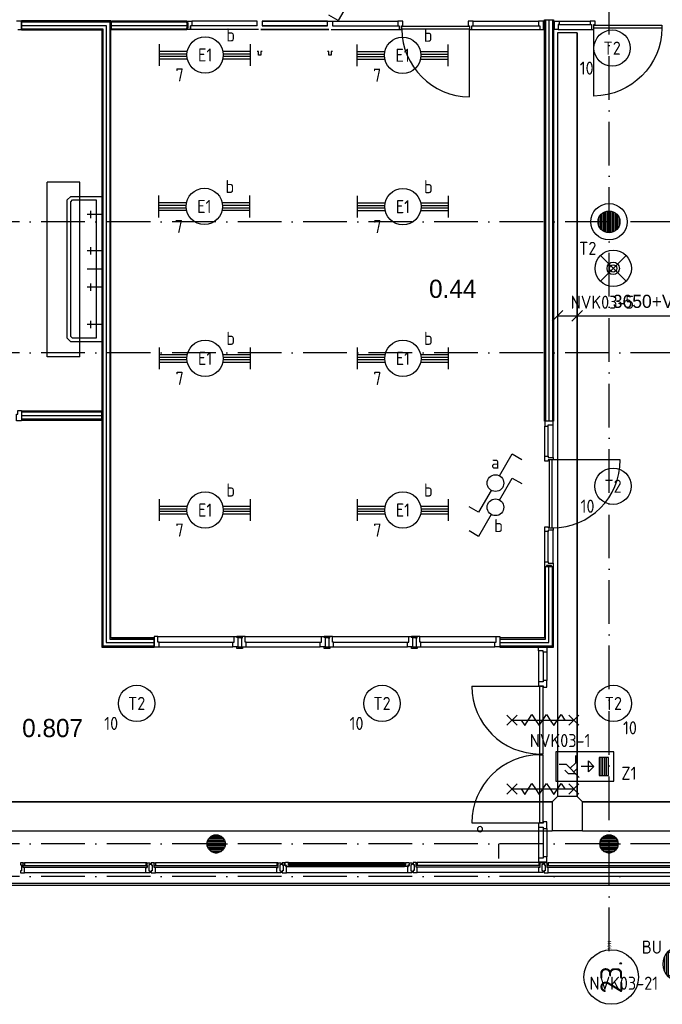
# Model space of a CAD drawing. Header units: millimetres. Extents: x -6587 to 112313, y 244 to 84344.
# Tile 42 of 58: x 58548 to 67381, y 39178 to 52711. Entities that reach past the tile are written whole.
import ezdxf
from ezdxf.enums import TextEntityAlignment as Align

# ---------------------------------------------------------------- set-up
doc = ezdxf.new("R2010")
doc.units = ezdxf.units.MM
doc.header["$LTSCALE"] = 100
doc.linetypes.add('DASHDOT', pattern=[9, 6, -1.5, 0, -1.5])
doc.layers.get('0').update_dxf_attribs({"linetype": 'CONTINUOUS'})
for name, color, linetype in [('AL$7----_STRAMIEN', 1, 'DASHDOT'), ('AL22----_BINNENWAND', 7, 'CONTINUOUS'), ('ALN-----_BLOCKNAAM', 2, 'CONTINUOUS'), ('BOUW', 8, 'CONTINUOUS'), ('EB63101-_ATTRIB', 2, 'CONTINUOUS'), ('EB63102-_ATTRIB', 2, 'CONTINUOUS'), ('EB63202-_ATTRIB', 2, 'CONTINUOUS'), ('EB63501-_ATTRIB', 2, 'CONTINUOUS'), ('EL63101-_LICHT-ARM', 3, 'CONTINUOUS'), ('EL63102-_LICHT-SCH', 3, 'CONTINUOUS'), ('EL63202-_NOODVRL-TXT', 3, 'CONTINUOUS'), ('EL63501-_NOODVRL-ARM', 3, 'CONTINUOUS'), ('KABELGOOT', 8, 'CONTINUOUS')]:
    doc.layers.add(name, color=color, linetype=linetype)
doc.styles.add('1_8', font='iso', dxfattribs={"width": 0.7, "height": 1.8})
doc.styles.add('BURO-018', font='BUROFONT.shx', dxfattribs={"height": 180})
doc.styles.add('BURO-025', font='BUROFONT.shx', dxfattribs={"height": 250})
doc.styles.add('NORATT', font='isocp.shx')
doc.styles.get("Standard").update_dxf_attribs({"font": 'iso.shx'})
doc.styles.add('TECHNIC', font='technic_.ttf')

# ---------------------------------------------------------------- blocks, each defined once
blk = doc.blocks.new('EJ3T20')
at = {"color": 0}
for p, q in [((-6.25, -1.5), (-6.25, 1.5)), ((6.25, -1.5), (6.25, 1.5)), ((-6.25, 0.52), (-2.44, 0.52)), ((-6.25, 0.17), (-2.49, 0.17)), ((2.44, 0.52), (6.25, 0.52)), ((2.49, 0.17), (6.25, 0.17)), ((-6.25, -0.17), (-2.49, -0.17)), ((-6.25, -0.52), (-2.44, -0.52)), ((2.44, -0.52), (6.25, -0.52)), ((2.49, -0.17), (6.25, -0.17))]:
    blk.add_line(p, q, dxfattribs=at)
blk.add_circle((0, 0), 2.5, dxfattribs=at)
at = {"color": 6, "style": '1_8'}
for tag, flags, p in [('SCHAK', 8, (3.5, 2.75)), ('A_CODE', 8, (0, 0)), ('GROEP', 8, (-3.5, -2.75)), ('KAST', 9, (3.5, -2.75))]:
    blk.add_attdef(tag, text='', height=1.8, dxfattribs=dict(at, flags=flags)).set_placement(p, align=Align.MIDDLE)
blk = doc.blocks.new('ES3SW')
for points in [[(0.58, 1), (2.31, 4), (3.61, 3.25)], [(-0.58, -1), (-2.31, -4), (-3.61, -3.25)]]:
    blk.add_lwpolyline(points)
blk.add_circle((0, 0), 1.15)
at = {"style": '1_8'}
for tag, flags, p in [('SCHAK', 8, (3, 5.5)), ('KAST', 9, (-3, 0.5)), ('M_CODE', 9, (0, 0)), ('DOEL', 9, (-3, -2)), ('GROEP', 9, (-3, -4.5))]:
    blk.add_attdef(tag, text='', height=1.8, dxfattribs=dict(at, flags=flags)).set_placement(p, align=Align.MIDDLE_CENTER)
blk = doc.blocks.new('ES3G00')
blk.add_circle((0, 0), 2.5)
blk.add_circle((0, 0), 2.5)
for tag, style, flags, p in [('GELIJK', 'NORATT', 9, (3.5, 5)), ('GELIJK', '1_8', 9, (3.5, 5)), ('SCHAK', 'NORATT', 8, (3.5, 2.75)), ('SCHAK', '1_8', 8, (3.5, 2.75)), ('A_CODE', 'NORATT', 8, (0, 0)), ('A_CODE', '1_8', 8, (0, 0)), ('GROEP', 'NORATT', 8, (-3.5, -2.75)), ('GROEP', '1_8', 8, (-3.5, -2.75)), ('KAST', 'NORATT', 9, (3.5, -2.75)), ('KAST', '1_8', 9, (3.5, -2.75))]:
    blk.add_attdef(tag, text='', height=1.8, dxfattribs=dict(style=style, flags=flags)).set_placement(p, align=Align.MIDDLE_CENTER)
blk = doc.blocks.new('EJ3T01W')
at = {"color": 0}
for p, q in [((-3.25, -1.5), (-3.25, 1.5)), ((-1.77, 1.77), (1.77, -1.77)), ((1.77, 1.77), (-1.77, -1.77)), ((3.25, -1.5), (3.25, 1.5)), ((-3.25, 0.52), (-2.44, 0.52)), ((-3.25, 0.17), (-2.49, 0.17)), ((2.44, 0.52), (3.25, 0.52)), ((2.49, 0.17), (3.25, 0.17)), ((-3.25, -0.17), (-2.49, -0.17)), ((-3.25, -0.52), (-2.44, -0.52)), ((2.44, -0.52), (3.25, -0.52)), ((2.49, -0.17), (3.25, -0.17))]:
    blk.add_line(p, q, dxfattribs=at)
for p, q in [((1.77, -1.77), (-1.77, -1.77)), ((1.48, -2.02), (-1.48, -2.02)), ((1.05, -2.27), (-1.05, -2.27))]:
    blk.add_line(p, q)
at = {"color": 6}
blk.add_lwpolyline([(1.77, -1.77), (1.75, -1.75)], dxfattribs=at)
at = {"color": 0}
for radius in [2.5, 0.85, 0.5]:
    blk.add_circle((0, 0), radius, dxfattribs=at)
at = {"color": 6, "style": '1_8'}
for tag, flags, p in [('A_CODE', 8, (-3.5, 2.75)), ('SCHAK', 8, (3.5, 2.75)), ('GROEP', 8, (-3.5, -2.75)), ('KAST', 9, (3.5, -2.75))]:
    blk.add_attdef(tag, text='', height=1.8, dxfattribs=dict(at, flags=flags)).set_placement(p, align=Align.MIDDLE)
blk = doc.blocks.new('ES3G01')
at = {"color": 0}
for p, q in [((-1.77, 1.77), (1.77, -1.77)), ((1.77, 1.77), (-1.77, -1.77))]:
    blk.add_line(p, q, dxfattribs=at)
at = {"color": 6}
blk.add_lwpolyline([(1.77, -1.77), (1.75, -1.75)], dxfattribs=at)
blk.add_circle((0, 0), 2.5)
at = {"color": 0}
for radius in [0.85, 0.5]:
    blk.add_circle((0, 0), radius, dxfattribs=at)
at = {"color": 6, "style": '1_8'}
for tag, flags, p in [('A_CODE', 8, (-3.5, 2.75)), ('SCHAK', 8, (3.5, 2.75)), ('GROEP', 8, (-3.5, -2.75)), ('KAST', 9, (3.5, -2.75))]:
    blk.add_attdef(tag, text='', height=1.8, dxfattribs=dict(at, flags=flags)).set_placement(p, align=Align.MIDDLE)
blk = doc.blocks.new('ES3N021')
for p, q in [((-3, 1.25), (-3, -1.25)), ((-2.75, 1.25), (-2.75, -1.25)), ((-2.5, 1.25), (-2.5, -1.25)), ((-2.25, 1.25), (-2.25, -1.25)), ((-1.25, 0), (0.5, 0)), ((1.5, 0.75), (1, 0.25))]:
    blk.add_line(p, q)
for points in [[(-4, 2), (-4, -2), (4, -2), (4, 2)], [(-3.25, -1.25), (-2, -1.25), (-2, 1.25), (-3.25, 1.25)], [(-1.25, 0), (-0.5, 0.75), (-0.5, -0.75)]]:
    blk.add_lwpolyline(points, close=True)
for points in [[(0.75, 1.5), (2.5, -0.25), (3.5, -0.25)], [(1.25, 1), (2.25, 1), (2.75, 0.5)], [(2, 0.25), (1.25, -0.5), (1.25, -1.5)]]:
    blk.add_lwpolyline(points)
at = {"style": '1_8', "flags": 8}
blk.add_attdef('NUMMER', text='', height=1.8, dxfattribs=at).set_placement((4, 3.75), align=Align.MIDDLE)
at = {"style": '1_8'}
for tag, flags, p in [('A_CODE', 8, (-3.5, 2.75)), ('SCHAK', 8, (3.5, 2.75)), ('GROEP', 8, (-3.5, -2.75)), ('KAST', 9, (3.5, -2.75))]:
    blk.add_attdef(tag, text='', height=1.8, dxfattribs=dict(at, flags=flags)).set_placement(p, align=Align.MIDDLE_CENTER)
blk = doc.blocks.new('1011')
at = {"layer": 'AL$7----_STRAMIEN', "color": 7, "linetype": 'Continuous'}
blk.add_circle((-750, 0), 750, dxfattribs=at)
at = {"layer": 'AL$7----_STRAMIEN', "color": 3, "linetype": 'Continuous'}
blk.add_attdef('STR-NAAM', text='', height=600, rotation=360, dxfattribs=at).set_placement((-750, 0), align=Align.MIDDLE)
at = {"layer": 'ALN-----_BLOCKNAAM', "linetype": 'Continuous'}
blk.add_text('1011', height=100, dxfattribs=at).set_placement((0, 0))
blk = doc.blocks.new('BU11467H01')
at = {"linetype": 'Continuous'}
blk.add_lwpolyline([(0, 114), (67, 114), (67, 67), (50, 67), (50, 0), (0, 0)], close=True, dxfattribs=at)
blk = doc.blocks.new('BU11467H02')
at = {"linetype": 'Continuous'}
blk.add_lwpolyline([(33.5, 114), (-33.5, 114), (-33.5, 67), (-16.5, 67), (-16.5, 0), (16.5, 0), (16.5, 67), (33.5, 67)], close=True, dxfattribs=at)
blk = doc.blocks.new('XREF')
at = {"layer": 'BOUW'}
h = blk.add_hatch(dxfattribs=at)
h.set_pattern_fill('GEWPBET', color=256, scale=100, angle=90, style=0)
h.set_pattern_definition([(90, (222990.43, 63764.994), (-20, 1e-15), [])])
edge = h.paths.add_edge_path()
edge.add_arc((222990, 63765), 150, 0, 360)
at = {"layer": 'AL$7----_STRAMIEN', "color": 1}
for p, q in [((222990, 53739), (222990, 90955)), ((250890, 63765), (161096, 63765)), ((250890, 63765), (223501, 63765)), ((250890, 61965), (161096, 61965)), ((250890, 55215), (161477, 55215)), ((250890, 54765), (161096, 54765))]:
    blk.add_line(p, q, dxfattribs=at)
at = {"layer": 'AL22----_BINNENWAND', "color": 8, "linetype": 'Continuous'}
for p, q in [((215716, 64308), (215266, 64308)), ((215266, 61908), (215266, 64308)), ((215716, 61908), (215716, 64308)), ((215716, 61908), (215266, 61908))]:
    blk.add_line(p, q, dxfattribs=at)
at = {"layer": 'BOUW'}
for p, q in [((214914, 66522), (214847, 66522)), ((214914, 66408), (214914, 66522)), ((217188, 66522), (217255, 66522)), ((217188, 66500), (217188, 66522)), ((217204, 66500), (217188, 66500)), ((217204, 66433), (217204, 66500)), ((217238, 66459), (217238, 66408)), ((217255, 66459), (217238, 66459)), ((217238, 66408), (217238, 66459)), ((217255, 66522), (217255, 66459)), ((218155, 66522), (217255, 66522)), ((218155, 66459), (217255, 66459)), ((218155, 66459), (218155, 66522)), ((218222, 66522), (219122, 66522)), ((219122, 66522), (218222, 66522)), ((218222, 66522), (219122, 66522)), ((219122, 66522), (218222, 66522)), ((218222, 66522), (218222, 66459)), ((218222, 66459), (219122, 66459)), ((219122, 66459), (218222, 66459)), ((219122, 66522), (219189, 66522)), ((219122, 66459), (219122, 66522)), ((219189, 66522), (220089, 66522)), ((219189, 66522), (219189, 66459)), ((219189, 66459), (220089, 66459)), ((220089, 66522), (220089, 66459)), ((220156, 66522), (220089, 66522)), ((220089, 66459), (220106, 66459)), ((220106, 66459), (220106, 66408)), ((220139, 66459), (220156, 66459)), ((220139, 66408), (220139, 66459)), ((220141, 66453), (221071, 66453)), ((220141, 66412), (220141, 66453)), ((220156, 66459), (220156, 66522)), ((221056, 66522), (221056, 66459)), ((221123, 66522), (221056, 66522)), ((221056, 66459), (221073, 66459)), ((221071, 66453), (221071, 66412)), ((221073, 66459), (221073, 66408)), ((221106, 66459), (221123, 66459)), ((221106, 66408), (221106, 66459)), ((221123, 66459), (221123, 66522)), ((221123, 66522), (222023, 66522)), ((221123, 66459), (222023, 66459)), ((222307, 66522), (222730, 66522)), ((222307, 66475), (222730, 66475)), ((214864, 66408), (214914, 66408)), ((217188, 66433), (217204, 66433)), ((217188, 66408), (217188, 66433)), ((217238, 66408), (217188, 66408)), ((218172, 66408), (217238, 66408)), ((218205, 66408), (219139, 66408)), ((219139, 66408), (218205, 66408)), ((219172, 66408), (220106, 66408)), ((220106, 66408), (220139, 66408)), ((221071, 66412), (220141, 66412)), ((221071, 65482), (221071, 66412)), ((221073, 66408), (221106, 66408)), ((221106, 66408), (222040, 66408)), ((222290, 66408), (222748, 66408)), ((218172, 66106), (218155, 66106)), ((218172, 66055), (218172, 66106)), ((218205, 66055), (218172, 66055)), ((218205, 66106), (218205, 66055)), ((218222, 66106), (218205, 66106)), ((219139, 66106), (219122, 66106)), ((219139, 66055), (219139, 66106)), ((219172, 66055), (219139, 66055)), ((219172, 66106), (219172, 66055)), ((219189, 66106), (219172, 66106)), ((222108, 60542), (222108, 60958)), ((222155, 60542), (222155, 60958)), ((222222, 60525), (222222, 60975)), ((222108, 59091), (222108, 59508)), ((222155, 59091), (222155, 59508)), ((222222, 59074), (222222, 59525)), ((217838, 58064), (217888, 58064)), ((217838, 57988), (217838, 58064)), ((217888, 58064), (217888, 57925)), ((217988, 58064), (217938, 58064)), ((217938, 58064), (217938, 57925)), ((217988, 58064), (219038, 58064)), ((217988, 57988), (217988, 58064)), ((219038, 58064), (219088, 58064)), ((219038, 57988), (219038, 58064)), ((219088, 58064), (219088, 57925)), ((217821, 57988), (217838, 57988)), ((217821, 57925), (217821, 57988)), ((217888, 57925), (217821, 57925)), ((217938, 57925), (218005, 57925)), ((218005, 57988), (217988, 57988)), ((218005, 57988), (219021, 57988)), ((218005, 57925), (218005, 57988)), ((218005, 57925), (219021, 57925)), ((219021, 57988), (219038, 57988)), ((219021, 57925), (219021, 57988)), ((219088, 57925), (219021, 57925)), ((221106, 57384), (222040, 57384)), ((222040, 55503), (222040, 56437)), ((222040, 56437), (222081, 56437)), ((222081, 56437), (222081, 55503)), ((221106, 55504), (222040, 55504)), ((222020, 55501), (222020, 55445)), ((222087, 55501), (222020, 55501)), ((222081, 55503), (222040, 55503)), ((222087, 55518), (222087, 55501)), ((222134, 55518), (222087, 55518)), ((222134, 55428), (222134, 55518)), ((222020, 55445), (222020, 55018)), ((222020, 55445), (222087, 55445)), ((222087, 55445), (222087, 55428)), ((222087, 55428), (222087, 55035)), ((222087, 55428), (222134, 55428)), ((222134, 55428), (222134, 55035)), ((217466, 55231), (217714, 55231)), ((217470, 55251), (217710, 55251)), ((217478, 55271), (217702, 55271)), ((217491, 55291), (217690, 55291)), ((217510, 55311), (217671, 55311)), ((217543, 55331), (217638, 55331)), ((221476, 55016), (221476, 55216)), ((222866, 55231), (223114, 55231)), ((222870, 55251), (223110, 55251)), ((222878, 55271), (223102, 55271)), ((222891, 55291), (223090, 55291)), ((222910, 55311), (223071, 55311)), ((222943, 55331), (223038, 55331)), ((217465, 55211), (217715, 55211)), ((217468, 55191), (217713, 55191)), ((217473, 55171), (217707, 55171)), ((217483, 55151), (217697, 55151)), ((217498, 55131), (217683, 55131)), ((217521, 55111), (217659, 55111)), ((217577, 55091), (217604, 55091)), ((222865, 55211), (223115, 55211)), ((222868, 55191), (223113, 55191)), ((222873, 55171), (223107, 55171)), ((222883, 55151), (223097, 55151)), ((222898, 55131), (223083, 55131)), ((222921, 55111), (223059, 55111)), ((222977, 55091), (223004, 55091)), ((214899, 54955), (214899, 54949)), ((214938, 54955), (214899, 54955)), ((214899, 54949), (214899, 54935)), ((214938, 54888), (214938, 54955)), ((214938, 54950), (214943, 54950)), ((214938, 54918), (214938, 54950)), ((214943, 54955), (214955, 54955)), ((214943, 54950), (214943, 54955)), ((216625, 54955), (214955, 54955)), ((214955, 54955), (214955, 54918)), ((216625, 54955), (216625, 54918)), ((216637, 54955), (216625, 54955)), ((216637, 54950), (216637, 54955)), ((216642, 54950), (216637, 54950)), ((216642, 54888), (216642, 54955)), ((216642, 54955), (216681, 54955)), ((216642, 54918), (216642, 54950)), ((216681, 54955), (216681, 54949)), ((216681, 54949), (216681, 54935)), ((216699, 54955), (216699, 54949)), ((216738, 54955), (216699, 54955)), ((216699, 54949), (216699, 54935)), ((216738, 54888), (216738, 54955)), ((216738, 54950), (216743, 54950)), ((216738, 54918), (216738, 54950)), ((216743, 54955), (216755, 54955)), ((216743, 54950), (216743, 54955)), ((218425, 54955), (216755, 54955)), ((216755, 54955), (216755, 54918)), ((218425, 54955), (218425, 54918)), ((218437, 54955), (218425, 54955)), ((218437, 54950), (218437, 54955)), ((218442, 54950), (218437, 54950)), ((218442, 54888), (218442, 54955)), ((218442, 54955), (218481, 54955)), ((218442, 54918), (218442, 54950)), ((218481, 54955), (218481, 54949)), ((218481, 54949), (218481, 54935)), ((218532, 54955), (218499, 54955)), ((218499, 54955), (218499, 54926)), ((218532, 54919), (218532, 54955)), ((218535, 54954), (218535, 54924)), ((218543, 54954), (218535, 54954)), ((218545, 54958), (218543, 54954)), ((218587, 54958), (218545, 54958)), ((218587, 54917), (218587, 54958)), ((218604, 54956), (218587, 54956)), ((218587, 54956), (218587, 54942)), ((218602, 54958), (220178, 54958)), ((218604, 54942), (218604, 54956)), ((219266, 54942), (219266, 54956)), ((219266, 54956), (219283, 54956)), ((219283, 54917), (219283, 54958)), ((219283, 54956), (219283, 54942)), ((220176, 54956), (220193, 54956)), ((220176, 54942), (220176, 54956)), ((220193, 54958), (220236, 54958)), ((220193, 54917), (220193, 54958)), ((220193, 54956), (220193, 54942)), ((220236, 54958), (220238, 54954)), ((220238, 54954), (220245, 54954)), ((220245, 54954), (220245, 54924)), ((220248, 54955), (220281, 54955)), ((220248, 54919), (220248, 54955)), ((220281, 54955), (220281, 54926)), ((220299, 54960), (220299, 54954)), ((220338, 54960), (220299, 54960)), ((220299, 54954), (220299, 54940)), ((220338, 54893), (220338, 54960)), ((220338, 54955), (220343, 54955)), ((220338, 54923), (220338, 54955)), ((220343, 54960), (220355, 54960)), ((220343, 54955), (220343, 54960)), ((222025, 54960), (220355, 54960)), ((220355, 54960), (220355, 54923)), ((222025, 54960), (222025, 54923)), ((222037, 54960), (222025, 54960)), ((222037, 54955), (222037, 54960)), ((222042, 54955), (222037, 54955)), ((222042, 54893), (222042, 54960)), ((222042, 54960), (222081, 54960)), ((222042, 54923), (222042, 54955)), ((222081, 54960), (222081, 54954)), ((222081, 54954), (222081, 54940)), ((222099, 54955), (222099, 54949)), ((222138, 54955), (222099, 54955)), ((222099, 54949), (222099, 54935)), ((222138, 54888), (222138, 54955)), ((222138, 54950), (222143, 54950)), ((222138, 54918), (222138, 54950)), ((222143, 54955), (222155, 54955)), ((222143, 54950), (222143, 54955)), ((223825, 54955), (222155, 54955)), ((222155, 54955), (222155, 54918)), ((214899, 54935), (214899, 54925)), ((214899, 54935), (214899, 54935)), ((214899, 54925), (214913, 54925)), ((214899, 54845), (214899, 54836)), ((214913, 54845), (214899, 54845)), ((214899, 54836), (214899, 54822)), ((214899, 54836), (214899, 54836)), ((214899, 54822), (214899, 54816)), ((214899, 54816), (214918, 54816)), ((214913, 54925), (214913, 54845)), ((214918, 54816), (214955, 54816)), ((214955, 54918), (214938, 54918)), ((214955, 54888), (214938, 54888)), ((214940, 54916), (216640, 54916)), ((214940, 54890), (214940, 54916)), ((216640, 54890), (214940, 54890)), ((214955, 54835), (214955, 54888)), ((214955, 54827), (214955, 54835)), ((214955, 54823), (214955, 54827)), ((214955, 54816), (214955, 54823)), ((216625, 54816), (214955, 54816)), ((216625, 54918), (216642, 54918)), ((216625, 54888), (216642, 54888)), ((216625, 54835), (216625, 54888)), ((216625, 54827), (216625, 54835)), ((216625, 54823), (216625, 54827)), ((216625, 54816), (216625, 54823)), ((216662, 54816), (216625, 54816)), ((216640, 54916), (216640, 54890)), ((216681, 54816), (216662, 54816)), ((216667, 54925), (216667, 54845)), ((216681, 54925), (216667, 54925)), ((216667, 54845), (216681, 54845)), ((216681, 54935), (216681, 54925)), ((216681, 54935), (216681, 54935)), ((216681, 54845), (216681, 54836)), ((216681, 54836), (216681, 54822)), ((216681, 54836), (216681, 54836)), ((216681, 54822), (216681, 54816)), ((216699, 54935), (216699, 54925)), ((216699, 54935), (216699, 54935)), ((216699, 54925), (216713, 54925)), ((216699, 54845), (216699, 54836)), ((216713, 54845), (216699, 54845)), ((216699, 54836), (216699, 54822)), ((216699, 54836), (216699, 54836)), ((216699, 54822), (216699, 54816)), ((216699, 54816), (216718, 54816)), ((216713, 54925), (216713, 54845)), ((216718, 54816), (216755, 54816)), ((216755, 54918), (216738, 54918)), ((216755, 54888), (216738, 54888)), ((216740, 54916), (218440, 54916)), ((216740, 54890), (216740, 54916)), ((218440, 54890), (216740, 54890)), ((216755, 54835), (216755, 54888)), ((216755, 54827), (216755, 54835)), ((216755, 54823), (216755, 54827)), ((216755, 54816), (216755, 54823)), ((218425, 54816), (216755, 54816)), ((218425, 54918), (218442, 54918)), ((218425, 54888), (218442, 54888)), ((218425, 54835), (218425, 54888)), ((218425, 54827), (218425, 54835)), ((218425, 54823), (218425, 54827)), ((218425, 54816), (218425, 54823)), ((218462, 54816), (218425, 54816)), ((218440, 54916), (218440, 54890)), ((218481, 54816), (218462, 54816)), ((218467, 54925), (218467, 54845)), ((218481, 54925), (218467, 54925)), ((218467, 54845), (218481, 54845)), ((218481, 54935), (218481, 54925)), ((218481, 54935), (218481, 54935)), ((218481, 54845), (218481, 54836)), ((218481, 54836), (218481, 54822)), ((218481, 54836), (218481, 54836)), ((218481, 54822), (218481, 54816)), ((218499, 54926), (218513, 54926)), ((218499, 54846), (218499, 54816)), ((218513, 54846), (218499, 54846)), ((218499, 54816), (218555, 54816)), ((218513, 54926), (218513, 54846)), ((218546, 54919), (218532, 54919)), ((218535, 54924), (218558, 54924)), ((218546, 54904), (218546, 54919)), ((218555, 54904), (218546, 54904)), ((218550, 54919), (218550, 54904)), ((218558, 54919), (218550, 54919)), ((218550, 54904), (218555, 54904)), ((218555, 54904), (218602, 54904)), ((218555, 54816), (218555, 54904)), ((220225, 54816), (218555, 54816)), ((218558, 54924), (218558, 54919)), ((218587, 54942), (218604, 54942)), ((218604, 54917), (218587, 54917)), ((218589, 54940), (220191, 54940)), ((218589, 54919), (218589, 54940)), ((220191, 54919), (218589, 54919)), ((218602, 54904), (218604, 54917)), ((218602, 54904), (220178, 54904)), ((219283, 54942), (219266, 54942)), ((219268, 54904), (219266, 54917)), ((219266, 54917), (219283, 54917)), ((219281, 54940), (219281, 54919)), ((220193, 54942), (220176, 54942)), ((220176, 54917), (220193, 54917)), ((220178, 54904), (220176, 54917)), ((220225, 54904), (220178, 54904)), ((220191, 54940), (220191, 54919)), ((220223, 54924), (220223, 54919)), ((220245, 54924), (220223, 54924)), ((220223, 54919), (220231, 54919)), ((220231, 54904), (220225, 54904)), ((220225, 54904), (220234, 54904)), ((220225, 54816), (220225, 54904)), ((220281, 54816), (220225, 54816)), ((220231, 54919), (220231, 54904)), ((220234, 54919), (220248, 54919)), ((220234, 54904), (220234, 54919)), ((220267, 54926), (220267, 54846)), ((220281, 54926), (220267, 54926)), ((220267, 54846), (220281, 54846)), ((220281, 54846), (220281, 54816)), ((220299, 54940), (220299, 54930)), ((220299, 54940), (220299, 54940)), ((220299, 54930), (220313, 54930)), ((220299, 54850), (220299, 54841)), ((220313, 54850), (220299, 54850)), ((220299, 54841), (220299, 54827)), ((220299, 54841), (220299, 54841)), ((220299, 54827), (220299, 54821)), ((220299, 54821), (220318, 54821)), ((220313, 54930), (220313, 54850)), ((220318, 54821), (220355, 54821)), ((220355, 54923), (220338, 54923)), ((220355, 54893), (220338, 54893)), ((220340, 54921), (222040, 54921)), ((220340, 54895), (220340, 54921)), ((222040, 54895), (220340, 54895)), ((220355, 54840), (220355, 54893)), ((220355, 54832), (220355, 54840)), ((220355, 54828), (220355, 54832)), ((220355, 54821), (220355, 54828)), ((222025, 54821), (220355, 54821)), ((222025, 54923), (222042, 54923)), ((222025, 54893), (222042, 54893)), ((222025, 54840), (222025, 54893)), ((222025, 54832), (222025, 54840)), ((222025, 54828), (222025, 54832)), ((222025, 54821), (222025, 54828)), ((222062, 54821), (222025, 54821)), ((222040, 54921), (222040, 54895)), ((222081, 54821), (222062, 54821)), ((222067, 54930), (222067, 54850)), ((222081, 54930), (222067, 54930)), ((222067, 54850), (222081, 54850)), ((222081, 54940), (222081, 54930)), ((222081, 54940), (222081, 54940)), ((222081, 54850), (222081, 54841)), ((222081, 54841), (222081, 54827)), ((222081, 54841), (222081, 54841)), ((222081, 54827), (222081, 54821)), ((222099, 54935), (222099, 54925)), ((222099, 54935), (222099, 54935)), ((222099, 54925), (222113, 54925)), ((222099, 54845), (222099, 54836)), ((222113, 54845), (222099, 54845)), ((222099, 54836), (222099, 54822)), ((222099, 54836), (222099, 54836)), ((222099, 54822), (222099, 54816)), ((222099, 54816), (222118, 54816)), ((222113, 54925), (222113, 54845)), ((222118, 54816), (222155, 54816)), ((222155, 54918), (222138, 54918)), ((222155, 54888), (222138, 54888)), ((222140, 54916), (223840, 54916)), ((222140, 54890), (222140, 54916)), ((223840, 54890), (222140, 54890)), ((222155, 54835), (222155, 54888)), ((222155, 54827), (222155, 54835)), ((222155, 54823), (222155, 54827)), ((222155, 54816), (222155, 54823)), ((223825, 54816), (222155, 54816)), ((206250, 54675), (224470, 54675)), ((223926, 54765), (222049, 54765))]:
    blk.add_line(p, q, dxfattribs=at)
for points in [[(214914, 66403), (216017, 66403), (216017, 57920), (216738, 57920), (216738, 58045), (216142, 58045), (216142, 66528), (214914, 66528)], [(216154, 66528), (217188, 66528), (217188, 66403), (216154, 66403)], [(222228, 66540), (222228, 61025), (222103, 61025), (222103, 66540)], [(222782, 66428), (222782, 66469), (223717, 66469), (223717, 66428)], [(216017, 61163), (214914, 61163), (214914, 61038), (216017, 61038)], [(221488, 57920), (222228, 57920), (222228, 59024), (222103, 59024), (222103, 58045), (221488, 58045)], [(222134, 57369), (222134, 57459), (222087, 57459), (222087, 57442), (222020, 57442), (222020, 57386), (222087, 57386), (222087, 57369)], [(222040, 57384), (222081, 57384), (222081, 56449), (222040, 56449)], [(222134, 54968), (222134, 55035), (222087, 55035), (222087, 55018), (222020, 55018), (222020, 54968)]]:
    blk.add_lwpolyline(points, close=True, dxfattribs=at)
for points in [[(214914, 66513), (216127, 66513), (216127, 58030), (216738, 58030)], [(214914, 66465), (216079, 66465), (216079, 57982), (216738, 57982)], [(216154, 66513), (217188, 66513)], [(216154, 66465), (217188, 66465)], [(222090, 66408), (222090, 66522), (222023, 66522), (222023, 66459), (222040, 66459), (222040, 66408), (222090, 66408)], [(222118, 66540), (222118, 61025)], [(222165, 66540), (222165, 61025)], [(222213, 66540), (222213, 61025)], [(222240, 66408), (222240, 66522), (222307, 66522), (222307, 66475), (222290, 66475), (222290, 66408), (222240, 66408)], [(214914, 66418), (216032, 66418), (216032, 57935), (216738, 57935)], [(216154, 66418), (217188, 66418)], [(216017, 62115), (215717, 62115), (215592, 62115), (215542, 62165), (215542, 64065), (215592, 64115), (215717, 64115), (216017, 64115), (216017, 62115)], [(215942, 62165), (215717, 62165), (215617, 62165), (215592, 62190), (215592, 64040), (215617, 64065), (215717, 64065), (215942, 64065), (215942, 62165)], [(215867, 63815), (215867, 63915)], [(216017, 63865), (215817, 63865)], [(216017, 63365), (215817, 63365)], [(215867, 63315), (215867, 63415)], [(216017, 63115), (215817, 63115)], [(216017, 62865), (215817, 62865)], [(215867, 62815), (215867, 62915)], [(215867, 62302), (215867, 62402)], [(216017, 62352), (215817, 62352)], [(214914, 61170), (214914, 61031), (214847, 61031), (214847, 61119), (214864, 61119), (214864, 61170), (214914, 61170)], [(216017, 61148), (214914, 61148)], [(216017, 61100), (214914, 61100)], [(216017, 61053), (214914, 61053)], [(222222, 60975), (222222, 61025), (222171, 61025), (222171, 61025), (222108, 61025), (222108, 60958), (222155, 60958), (222155, 60975), (222222, 60975), (222222, 61025)], [(222171, 59558), (222171, 60492)], [(223145, 60492), (222211, 60492)], [(222211, 59558), (222211, 60492)], [(221488, 57982), (222165, 57982), (222165, 59024)], [(221488, 57935), (222213, 57935), (222213, 59024)], [(221488, 58030), (222118, 58030), (222118, 59024)], [(222131, 59024), (222108, 59024), (222108, 59091), (222155, 59091), (222155, 59074), (222222, 59074), (222222, 59024), (222198, 59024), (222198, 59041), (222131, 59041), (222131, 59024), (222108, 59024)], [(216738, 58064), (216738, 57925), (216805, 57925), (216805, 57988), (216788, 57988), (216788, 58064), (216738, 58064)], [(216788, 58064), (217838, 58064)], [(217938, 58045), (217951, 58045), (217951, 58063), (217888, 58063), (217876, 58063), (217876, 58045)], [(219138, 58045), (219151, 58045), (219151, 58063), (219088, 58063), (219076, 58063), (219076, 58045)], [(219138, 58064), (219138, 57925), (219205, 57925), (219205, 57988), (219188, 57988), (219188, 58064), (219138, 58064)], [(219188, 58064), (220238, 58064)], [(220288, 58064), (220288, 57925), (220221, 57925), (220221, 57988), (220238, 57988), (220238, 58064), (220288, 58064)], [(220338, 58045), (220351, 58045), (220351, 58063), (220288, 58063), (220276, 58063), (220276, 58045)], [(220338, 58064), (220338, 57925), (220405, 57925), (220405, 57988), (220388, 57988), (220388, 58064), (220338, 58064)], [(220388, 58064), (221438, 58064)], [(221488, 58064), (221488, 57925), (221421, 57925), (221421, 57988), (221438, 57988), (221438, 58064), (221488, 58064)], [(216735, 58042), (216154, 58042)], [(216735, 57922), (216154, 57922)], [(216805, 57988), (217821, 57988)], [(216805, 57925), (217821, 57925)], [(217938, 58039), (217938, 58045), (217888, 58045), (217888, 58039)], [(217938, 57925), (217938, 57920), (217888, 57920), (217888, 57925)], [(219138, 58039), (219138, 58045), (219088, 58045), (219088, 58039)], [(219138, 57925), (219138, 57920), (219088, 57920), (219088, 57925)], [(219205, 57988), (220221, 57988)], [(219205, 57925), (220221, 57925)], [(220338, 58039), (220338, 58045), (220288, 58045), (220288, 58039)], [(220338, 57925), (220338, 57920), (220288, 57920), (220288, 57925)], [(220405, 57988), (221421, 57988)], [(220405, 57925), (221421, 57925)], [(217938, 57920), (217951, 57920), (217951, 57902), (217888, 57902), (217876, 57902), (217876, 57920)], [(219138, 57920), (219151, 57920), (219151, 57902), (219088, 57902), (219076, 57902), (219076, 57920)], [(220338, 57920), (220351, 57920), (220351, 57902), (220288, 57902), (220276, 57902), (220276, 57920)], [(222020, 57868), (222020, 57442)], [(222087, 57851), (222087, 57459)], [(222134, 57851), (222134, 57459)], [(221586, 56986), (221726, 56846)], [(221586, 56846), (221726, 56986)], [(221781, 56916), (221831, 56841), (221931, 56991), (221981, 56916)], [(221981, 56916), (222031, 56841), (222131, 56991), (222181, 56916)], [(222181, 56916), (222231, 56841), (222331, 56991), (222381, 56916)], [(222436, 56986), (222576, 56846)], [(222436, 56846), (222576, 56986)], [(221656, 56916), (222506, 56916)], [(221586, 56040), (221726, 55900)], [(221586, 55900), (221726, 56040)], [(221781, 55970), (221831, 55895), (221931, 56045), (221981, 55970)], [(221981, 55970), (222031, 55895), (222131, 56045), (222181, 55970)], [(222181, 55970), (222231, 55895), (222331, 56045), (222381, 55970)], [(222436, 56040), (222576, 55900)], [(222436, 55900), (222576, 56040)], [(221656, 55970), (222506, 55970)], [(206250, 54816), (206250, 54645), (224721, 54645)]]:
    blk.add_lwpolyline(points, dxfattribs=at)
blk.add_lwpolyline([(223717, 66428, -0.408724), (222782, 65494), (222782, 66428)], format="xyb", dxfattribs=at)
for centre, radius in [((222990, 63765), 250), ((222990, 63765), 150), ((217590, 55215), 125), ((222990, 55215), 125)]:
    blk.add_circle(centre, radius, dxfattribs=at)
for centre, radius, start, end in [((221080, 66421), 939, 180.538, 269.462), ((222211, 60492), 934, 270, 0), ((222040, 57384), 934, 180, 270), ((222040, 55504), 934, 90, 180), ((221217, 55416), 36, 0, 180), ((221217, 55416), 36, 180, 0)]:
    blk.add_arc(centre, radius, start, end, dxfattribs=at)
at = {"layer": 'KABELGOOT', "color": 8}
for p, q in [((222282, 66364, 3650), (222282, 55867, 3650)), ((222282, 66364, 3710), (222282, 55867, 3710)), ((222552, 66364, 3650), (222282, 66364, 3650)), ((222282, 66364, 3650), (222282, 66304, 3650)), ((222552, 55867, 3710), (222552, 66364, 3710)), ((222552, 66364, 3650), (222552, 55867, 3650)), ((222552, 66304, 3650), (222552, 66364, 3650)), ((222207, 62397), (222357, 62547)), ((222477, 62397), (222627, 62547)), ((222282, 62472), (222784, 62472)), ((222784, 62472), (224159, 62472)), ((222207, 55792, 3710), (206844, 55792, 3710)), ((206844, 55792, 3650), (222207, 55792, 3650)), ((222207, 55792, 3650), (222207, 55392, 3650)), ((222552, 55867, 3650), (222282, 55867, 3650)), ((228127, 55792, 3710), (222627, 55792, 3710)), ((222627, 55792, 3650), (228127, 55792, 3650)), ((222627, 55392, 3650), (222627, 55792, 3650)), ((206494, 55392, 3710), (222207, 55392, 3710)), ((206844, 55392, 3650), (222207, 55392, 3650)), ((222627, 55392, 3650), (228127, 55392, 3650)), ((222627, 55392, 3710), (228127, 55392, 3710))]:
    blk.add_line(p, q, dxfattribs=at)
at = {"layer": 'KABELGOOT', "color": 8, "elevation": 3650}
for points in [[(222207, 55792), (222207, 55792), (222282, 55867), (222282, 55867)], [(222552, 55867), (222552, 55867), (222627, 55792), (222627, 55792)], [(222627, 55392), (222417, 55392), (222417, 55392), (222207, 55392)]]:
    blk.add_lwpolyline(points, dxfattribs=at)
at = {"layer": 'BOUW'}
blk.add_blockref('BU11467H02', (222764, 66408), dxfattribs=at)
at = {"layer": 'BOUW', "xscale": -1, "rotation": 90}
for p in [(222222, 60508), (222222, 59541)]:
    blk.add_blockref('BU11467H02', p, dxfattribs=at)
at = {"layer": 'BOUW', "rotation": 270}
blk.add_blockref('BU11467H01', (222020, 57918), dxfattribs=at)
at = {"layer": 'BOUW', "xscale": 0.5, "yscale": 0.5, "zscale": 0.5, "rotation": 90}
blk.add_blockref('1011', (223021, 53760), dxfattribs=at).add_auto_attribs({'STR-NAAM': '23.'})
at = {"layer": 'BOUW', "style": 'BURO-025'}
for s, p in [('0.44', (220517, 62719)), ('0.807', (214924, 56682))]:
    blk.add_text(s, height=250, dxfattribs=at).set_placement(p)
at = {"layer": 'BOUW', "style": 'TECHNIC'}
for tag, p in [('TKC', (236229, 52185)), ('BALIE', (236229, 51894))]:
    blk.add_attdef(tag, text='', height=250, dxfattribs=at).set_placement(p, align=Align.CENTER)
at = {"layer": 'KABELGOOT', "color": 8, "style": 'BURO-018'}
blk.add_text('3650+VL', height=180, dxfattribs=at).set_placement((223527, 62672), align=Align.MIDDLE)
at = {"layer": 'KABELGOOT', "color": 8, "flags": 3}
blk.add_attdef('HULPSTUK', (188825, 76010, 3650), '', height=1, rotation=180, dxfattribs=at)
blk.add_attdef('HULPSTUK', (182644, 45781, 3650), '', height=1, dxfattribs=at)

msp = doc.modelspace()

# ---------------------------------------------------------------- block references
at = {"layer": 'EL63101-_LICHT-ARM'}
msp.add_blockref('XREF', (-156342, -13832), dxfattribs=at)
ref = msp.add_blockref('EJ3T20', (61097, 52226, 3500), dxfattribs=dict(at, xscale=100, yscale=100, zscale=100))
ref.add_attrib('A_CODE', 'E1', dxfattribs={"layer": 'EB63101-_ATTRIB', "color": 1, "height": 180, "style": '1_8', "flags": 8}).set_placement((61097, 52226, 3500), align=Align.MIDDLE)
ref.add_attrib('GROEP', '7', dxfattribs={"layer": 'EB63101-_ATTRIB', "color": 1, "height": 180, "style": '1_8', "flags": 8}).set_placement((60747, 51951, 3500), align=Align.MIDDLE)
ref.add_attrib('SCHAK', 'b', dxfattribs={"layer": 'EB63101-_ATTRIB', "color": 1, "height": 180, "style": '1_8', "flags": 8}).set_placement((61447, 52501, 3500), align=Align.MIDDLE)
ref = msp.add_blockref('EJ3T20', (63811, 52222, 3500), dxfattribs=dict(at, xscale=100, yscale=100, zscale=100))
ref.add_attrib('A_CODE', 'E1', dxfattribs={"layer": 'EB63101-_ATTRIB', "color": 1, "height": 180, "style": '1_8', "flags": 8}).set_placement((63811, 52222, 3500), align=Align.MIDDLE)
ref.add_attrib('GROEP', '7', dxfattribs={"layer": 'EB63101-_ATTRIB', "color": 1, "height": 180, "style": '1_8', "flags": 8}).set_placement((63461, 51947, 3500), align=Align.MIDDLE)
ref.add_attrib('SCHAK', 'b', dxfattribs={"layer": 'EB63101-_ATTRIB', "color": 1, "height": 180, "style": '1_8', "flags": 8}).set_placement((64161, 52497, 3500), align=Align.MIDDLE)
ref = msp.add_blockref('ES3G00', (66691, 52320, 3500), dxfattribs=dict(at, xscale=100, yscale=100, zscale=100))
ref.add_attrib('A_CODE', 'T2', dxfattribs={"layer": 'EB63101-_ATTRIB', "color": 1, "height": 180, "style": '1_8', "flags": 8}).set_placement((66691, 52320, 3500), align=Align.MIDDLE)
ref.add_attrib('GROEP', '10', dxfattribs={"layer": 'EB63101-_ATTRIB', "color": 1, "height": 180, "style": '1_8', "flags": 8}).set_placement((66341, 52045, 3500), align=Align.MIDDLE)
ref = msp.add_blockref('EJ3T20', (61086, 50144, 3500), dxfattribs=dict(at, xscale=100, yscale=100, zscale=100))
ref.add_attrib('A_CODE', 'E1', dxfattribs={"layer": 'EB63101-_ATTRIB', "color": 1, "height": 180, "style": '1_8', "flags": 8}).set_placement((61086, 50144, 3500), align=Align.MIDDLE)
ref.add_attrib('GROEP', '7', dxfattribs={"layer": 'EB63101-_ATTRIB', "color": 1, "height": 180, "style": '1_8', "flags": 8}).set_placement((60736, 49869, 3500), align=Align.MIDDLE)
ref.add_attrib('SCHAK', 'b', dxfattribs={"layer": 'EB63101-_ATTRIB', "color": 1, "height": 180, "style": '1_8', "flags": 8}).set_placement((61436, 50419, 3500), align=Align.MIDDLE)
ref = msp.add_blockref('EJ3T20', (63815, 50141, 3500), dxfattribs=dict(at, xscale=100, yscale=100, zscale=100))
ref.add_attrib('A_CODE', 'E1', dxfattribs={"layer": 'EB63101-_ATTRIB', "color": 1, "height": 180, "style": '1_8', "flags": 8}).set_placement((63815, 50141, 3500), align=Align.MIDDLE)
ref.add_attrib('GROEP', '7', dxfattribs={"layer": 'EB63101-_ATTRIB', "color": 1, "height": 180, "style": '1_8', "flags": 8}).set_placement((63465, 49866, 3500), align=Align.MIDDLE)
ref.add_attrib('SCHAK', 'b', dxfattribs={"layer": 'EB63101-_ATTRIB', "color": 1, "height": 180, "style": '1_8', "flags": 8}).set_placement((64165, 50416, 3500), align=Align.MIDDLE)
ref = msp.add_blockref('EJ3T20', (61097, 48056, 3500), dxfattribs=dict(at, xscale=100, yscale=100, zscale=100))
ref.add_attrib('A_CODE', 'E1', dxfattribs={"layer": 'EB63101-_ATTRIB', "color": 1, "height": 180, "style": '1_8', "flags": 8}).set_placement((61097, 48056, 3500), align=Align.MIDDLE)
ref.add_attrib('GROEP', '7', dxfattribs={"layer": 'EB63101-_ATTRIB', "color": 1, "height": 180, "style": '1_8', "flags": 8}).set_placement((60747, 47781, 3500), align=Align.MIDDLE)
ref.add_attrib('SCHAK', 'b', dxfattribs={"layer": 'EB63101-_ATTRIB', "color": 1, "height": 180, "style": '1_8', "flags": 8}).set_placement((61447, 48331, 3500), align=Align.MIDDLE)
ref = msp.add_blockref('EJ3T20', (63815, 48056, 3500), dxfattribs=dict(at, xscale=100, yscale=100, zscale=100))
ref.add_attrib('A_CODE', 'E1', dxfattribs={"layer": 'EB63101-_ATTRIB', "color": 1, "height": 180, "style": '1_8', "flags": 8}).set_placement((63815, 48056, 3500), align=Align.MIDDLE)
ref.add_attrib('GROEP', '7', dxfattribs={"layer": 'EB63101-_ATTRIB', "color": 1, "height": 180, "style": '1_8', "flags": 8}).set_placement((63465, 47781, 3500), align=Align.MIDDLE)
ref.add_attrib('SCHAK', 'b', dxfattribs={"layer": 'EB63101-_ATTRIB', "color": 1, "height": 180, "style": '1_8', "flags": 8}).set_placement((64165, 48331, 3500), align=Align.MIDDLE)
ref = msp.add_blockref('ES3G00', (66703, 46299), dxfattribs=dict(at, xscale=100, yscale=100, zscale=100))
ref.add_attrib('A_CODE', 'T2', dxfattribs={"layer": 'EB63101-_ATTRIB', "color": 1, "height": 180, "style": '1_8', "flags": 8}).set_placement((66703, 46299), align=Align.MIDDLE)
ref.add_attrib('GROEP', '10', dxfattribs={"layer": 'EB63101-_ATTRIB', "color": 1, "height": 180, "style": '1_8', "flags": 8}).set_placement((66353, 46024), align=Align.MIDDLE)
ref = msp.add_blockref('EJ3T20', (61097, 45971, 3500), dxfattribs=dict(at, xscale=100, yscale=100, zscale=100))
ref.add_attrib('A_CODE', 'E1', dxfattribs={"layer": 'EB63101-_ATTRIB', "color": 1, "height": 180, "style": '1_8', "flags": 8}).set_placement((61097, 45971, 3500), align=Align.MIDDLE)
ref.add_attrib('GROEP', '7', dxfattribs={"layer": 'EB63101-_ATTRIB', "color": 1, "height": 180, "style": '1_8', "flags": 8}).set_placement((60747, 45696, 3500), align=Align.MIDDLE)
ref.add_attrib('SCHAK', 'b', dxfattribs={"layer": 'EB63101-_ATTRIB', "color": 1, "height": 180, "style": '1_8', "flags": 8}).set_placement((61447, 46246, 3500), align=Align.MIDDLE)
ref = msp.add_blockref('EJ3T20', (63815, 45971, 3500), dxfattribs=dict(at, xscale=100, yscale=100, zscale=100))
ref.add_attrib('A_CODE', 'E1', dxfattribs={"layer": 'EB63101-_ATTRIB', "color": 1, "height": 180, "style": '1_8', "flags": 8}).set_placement((63815, 45971, 3500), align=Align.MIDDLE)
ref.add_attrib('GROEP', '7', dxfattribs={"layer": 'EB63101-_ATTRIB', "color": 1, "height": 180, "style": '1_8', "flags": 8}).set_placement((63465, 45696, 3500), align=Align.MIDDLE)
ref.add_attrib('SCHAK', 'b', dxfattribs={"layer": 'EB63101-_ATTRIB', "color": 1, "height": 180, "style": '1_8', "flags": 8}).set_placement((64165, 46246, 3500), align=Align.MIDDLE)
ref = msp.add_blockref('ES3G00', (60156, 43313, 3500), dxfattribs=dict(at, xscale=100, yscale=100, zscale=100))
ref.add_attrib('A_CODE', 'T2', dxfattribs={"layer": 'EB63101-_ATTRIB', "color": 1, "height": 180, "style": '1_8', "flags": 8}).set_placement((60156, 43313, 3500), align=Align.MIDDLE)
ref.add_attrib('GROEP', '10', dxfattribs={"layer": 'EB63101-_ATTRIB', "color": 1, "height": 180, "style": '1_8', "flags": 8}).set_placement((59806, 43038, 3500), align=Align.MIDDLE)
ref = msp.add_blockref('ES3G00', (63528, 43313, 3500), dxfattribs=dict(at, xscale=100, yscale=100, zscale=100))
ref.add_attrib('A_CODE', 'T2', dxfattribs={"layer": 'EB63101-_ATTRIB', "color": 1, "height": 180, "style": '1_8', "flags": 8}).set_placement((63528, 43313, 3500), align=Align.MIDDLE)
ref.add_attrib('GROEP', '10', dxfattribs={"layer": 'EB63101-_ATTRIB', "color": 1, "height": 180, "style": '1_8', "flags": 8}).set_placement((63178, 43038, 3500), align=Align.MIDDLE)
ref = msp.add_blockref('ES3G00', (66708, 43313, 3500), dxfattribs=dict(at, xscale=100, yscale=100, zscale=100))
ref.add_attrib('A_CODE', 'T2', dxfattribs={"layer": 'EB63101-_ATTRIB', "color": 1, "height": 180, "style": '1_8', "flags": 8}).set_placement((66708, 43313, 3500), align=Align.MIDDLE)
ref.add_attrib('GROEP', '10', dxfattribs={"layer": 'EB63101-_ATTRIB', "color": 1, "height": 180, "style": '1_8', "flags": 8}).set_placement((66936, 42978, 3500), align=Align.MIDDLE)
at = {"layer": 'EL63102-_LICHT-SCH'}
ref = msp.add_blockref('ES3SW', (63158, 53100, 1050), dxfattribs=dict(at, xscale=100, yscale=100, zscale=100))
ref.add_attrib('SCHAK', 'b', dxfattribs={"layer": 'EB63102-_ATTRIB', "color": 1, "height": 180, "style": '1_8', "flags": 8}).set_placement((63458, 53650, 1050), align=Align.MIDDLE_CENTER)
ref = msp.add_blockref('ES3SW', (65087, 46342, 1050), dxfattribs=dict(at, xscale=100, yscale=100, zscale=100))
ref.add_attrib('SCHAK', 'a', dxfattribs={"layer": 'EB63102-_ATTRIB', "color": 1, "height": 180, "style": '1_8', "flags": 8}).set_placement((65085, 46628, 1050), align=Align.MIDDLE_CENTER)
ref = msp.add_blockref('ES3SW', (65087, 46009, 1050), dxfattribs=dict(at, xscale=100, yscale=100, zscale=100))
ref.add_attrib('SCHAK', 'b', dxfattribs={"layer": 'EB63102-_ATTRIB', "color": 1, "height": 180, "style": '1_8', "flags": 8}).set_placement((65130, 45757, 1050), align=Align.MIDDLE_CENTER)
at = {"layer": 'EL63202-_NOODVRL-TXT'}
ref = msp.add_blockref('ES3N021', (66315, 42447), dxfattribs=dict(at, xscale=100, yscale=100, zscale=100, rotation=180))
ref.add_attrib('A_CODE', 'Z1', dxfattribs={"layer": 'EB63202-_ATTRIB', "color": 1, "height": 180, "style": '1_8', "flags": 8}).set_placement((66922, 42353), align=Align.MIDDLE_CENTER)
ref.add_attrib('GROEP', 'NVK03-1', dxfattribs={"layer": 'EB63202-_ATTRIB', "color": 1, "height": 180, "style": '1_8', "flags": 8}).set_placement((65976, 42803), align=Align.MIDDLE_CENTER)
at = {"layer": 'EL63501-_NOODVRL-ARM'}
ref = msp.add_blockref('ES3G01', (66706, 49293, 3500), dxfattribs=dict(at, xscale=100, yscale=100, zscale=100))
ref.add_attrib('A_CODE', 'T2', dxfattribs={"layer": 'EB63501-_ATTRIB', "color": 1, "height": 180, "style": '1_8', "flags": 8}).set_placement((66356, 49568, 3500), align=Align.MIDDLE)
ref.add_attrib('GROEP', 'NVK03-5', dxfattribs={"layer": 'EB63501-_ATTRIB', "color": 1, "height": 180, "style": '1_8', "flags": 8}).set_placement((66557, 48828, 3500), align=Align.MIDDLE)
ref = msp.add_blockref('EJ3T01W', (67643, 39731), dxfattribs=dict(at, xscale=100, yscale=100, zscale=100, rotation=270))
ref.add_attrib('A_CODE', 'BU', dxfattribs={"layer": 'EB63501-_ATTRIB', "color": 1, "height": 180, "style": '1_8', "flags": 8}).set_placement((67237, 39964), align=Align.MIDDLE)
ref.add_attrib('GROEP', 'NVK03-21', dxfattribs={"layer": 'EB63501-_ATTRIB', "color": 1, "height": 180, "style": '1_8', "flags": 8}).set_placement((66851, 39468), align=Align.MIDDLE)

doc.saveas('drawing.dxf')
